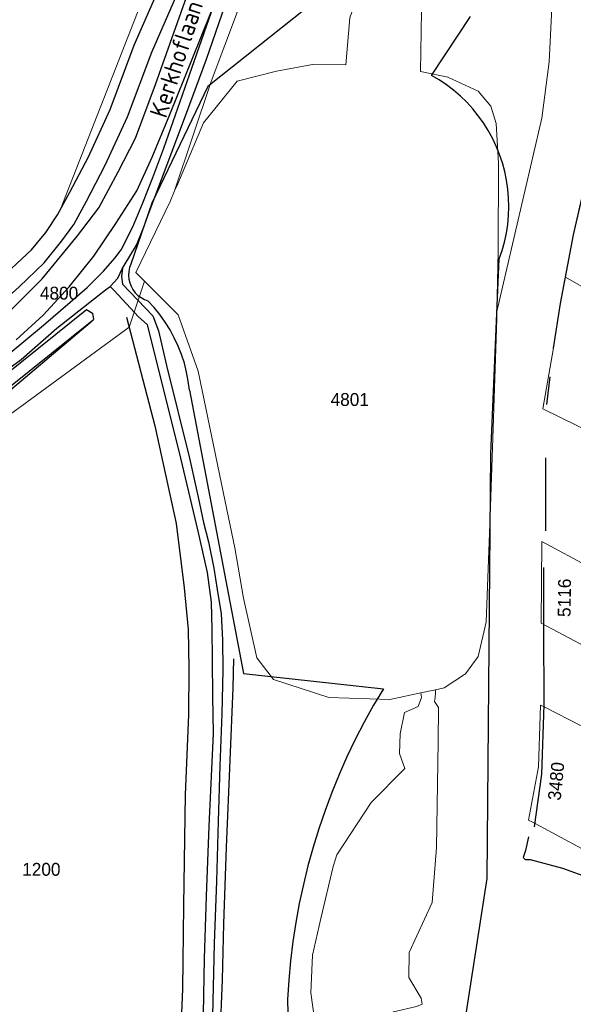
# Model space of a CAD drawing. Header units: metres. Extents: x 233874 to 239264, y 443832 to 448222.
# Tile 121 of 198: x 236256 to 236333, y 445679 to 445816. Entities that reach past the tile are written whole.
import ezdxf
from ezdxf.enums import TextEntityAlignment as Align

# ---------------------------------------------------------------- set-up
doc = ezdxf.new("R2010")
doc.units = ezdxf.units.M
doc.header["$MEASUREMENT"] = 0
doc.layers.add('G01 kadestrale perceelsgrens', color=73, linetype='Continuous', lineweight=0)
doc.layers.add('Z01 perceelnummer', color=73, linetype='Continuous', lineweight=13)
for name, color, linetype in [('Goud-kadastrale grenzen', 13, 'Continuous'), ('HEG', 253, 'Continuous'), ('HEK', 253, 'Continuous'), ('INSTEEKSLOOT', 153, 'Continuous'), ('KNTONVERHARD', 253, 'Continuous'), ('OVLIJNOBJ', 253, 'Continuous'), ('RASTER', 253, 'Continuous'), ('STRAATNAAM', 253, 'Continuous')]:
    doc.layers.add(name, color=color, linetype=linetype)
doc.styles.get("Standard").update_dxf_attribs({"font": 'iso.shx'})
doc.styles.add('Styledgn001', font='dgn001.shx')

# ---------------------------------------------------------------- blocks, each defined once
blk = doc.blocks.new('A$C1532452F')
at = {"layer": 'G01 kadestrale perceelsgrens'}
for p, q in [((236331.93, 445780.303), (236337.05, 445777.382)), ((236270.956, 445773.304), (236273.104, 445779.737)), ((236250.316, 445758.238), (236270.956, 445773.304)), ((236328.775, 445761.927), (236330.243, 445770.421)), ((236328.775, 445761.927), (236336.204, 445758.259)), ((236328.631, 445743.373), (236328.542, 445732.01)), ((236335.363, 445739.754), (236328.631, 445743.373)), ((236334.765, 445728.665), (236328.542, 445732.01)), ((236311.741, 445722.266), (236313.78, 445722.694)), ((236328.16, 445711.903), (236328.453, 445720.531)), ((236328.937, 445720.286), (236328.453, 445720.531)), ((236334.201, 445717.627), (236328.937, 445720.286)), ((236328.16, 445711.903), (236326.772, 445704.482)), ((236327.681, 445703.994), (236326.772, 445704.482))]:
    blk.add_line(p, q, dxfattribs=at)
at = {"layer": 'G01 kadestrale perceelsgrens', "flags": 128}
for points in [[(236261.377, 445789.789), (236302.628, 445895.218), (236305.701, 445895.221)], [(236277.316, 445792.35), (236282.415, 445807.617), (236303.421, 445863.506), (236308.112, 445872.249), (236311.606, 445876.228), (236315.218, 445878.102), (236330.231, 445877.83)], [(236330.231, 445877.83), (236329.435, 445871.5), (236319.008, 445865.742), (236308.906, 445836.77), (236301.82, 445816.511), (236301.231, 445809.974), (236296.572, 445810.02), (236291.544, 445809.08), (236286.073, 445807.67), (236281.338, 445801.875), (236277.599, 445793.019), (236277.316, 445792.35)], [(236322.36, 445775.537), (236322.526, 445783.914), (236322.556, 445796.245), (236322.224, 445801.788), (236321.486, 445804.173), (236319.709, 445806.269), (236315.498, 445808.254), (236311.675, 445809.055), (236311.8, 445817.428), (236312.032, 445832.949), (236313.606, 445840.784), (236319.532, 445856.827), (236323.467, 445862.547), (236326.876, 445857.47), (236329.098, 445858.407)], [(236322.36, 445775.537), (236328.629, 445802.492), (236329.644, 445810.378), (236330.394, 445825.474), (236329.243, 445840.491), (236328.744, 445850.668), (236329.098, 445858.407)], [(236277.316, 445792.35), (236276.699, 445790.888), (236271.892, 445780.954), (236273.104, 445779.737)], [(236334.068, 445790.652), (236333.04, 445786.229), (236331.93, 445780.303)], [(236234.31, 445764.886), (236235.095, 445765.512), (236235.446, 445765.792), (236235.489, 445765.826), (236235.881, 445766.139), (236237.018, 445767.045), (236237.411, 445767.359), (236238.197, 445767.986), (236238.237, 445768.018), (236240.593, 445769.897), (236243.803, 445772.457), (236244.515, 445773.04), (236246.073, 445774.316), (236250.114, 445777.624), (236253.847, 445780.918), (236257.325, 445784.119), (236259.319, 445786.566), (236260.962, 445789.025), (236261.377, 445789.789)], [(236330.243, 445770.421), (236331.256, 445776.633), (236331.93, 445780.303)], [(236273.104, 445779.737), (236273.189, 445779.653), (236277.79, 445775.041), (236280.614, 445767.189), (236284.363, 445749), (236285.736, 445742.487), (236286.945, 445735.503), (236288.784, 445727.155), (236291.127, 445724.118), (236298.87, 445721.627), (236307.376, 445721.349), (236311.741, 445722.266)], [(236321.436, 445748.299), (236321.772, 445757.814), (236322.362, 445774.472), (236322.36, 445775.537)], [(236270.956, 445773.304), (236274.549, 445759.546), (236277.507, 445745.916), (236278.661, 445736.924), (236279.219, 445731.122), (236279.284, 445725.637), (236279.267, 445719.2), (236278.788, 445708.051), (236278.565, 445692.567), (236278.42, 445680.904), (236278.103, 445673.018), (236277.606, 445665.792), (236276.985, 445657.867), (236275.447, 445648.111)], [(236313.78, 445722.694), (236314.977, 445722.945), (236317.942, 445724.927), (236319.755, 445727.344), (236320.866, 445732.146), (236321.436, 445748.299)], [(236313.354, 445655.543), (236311.572, 445660.791), (236311.69, 445665.498), (236309.272, 445670.793), (236309.757, 445672.415), (236309.179, 445673.362), (236307.496, 445673.783), (236306.444, 445675.08), (236306.733, 445676.202), (236307.89, 445677.728), (236311.137, 445678.451), (236311.914, 445678.792), (236311.789, 445679.628), (236310.034, 445682.488), (236310.088, 445685.994), (236313.296, 445692.99), (236313.902, 445700.662), (236314.125, 445715.397), (236314.197, 445720.208), (236313.638, 445721.051), (236313.7, 445721.629), (236313.748, 445722.267), (236313.78, 445722.694)], [(236311.741, 445722.266), (236311.766, 445722.004), (236311.802, 445721.629), (236311.324, 445720.367), (236309.43, 445719.525), (236308.825, 445716.527), (236308.72, 445713.766), (236309.483, 445711.715), (236304.801, 445706.928), (236299.962, 445699.617), (236299.45, 445698.013), (236297.766, 445690.728), (236296.582, 445685.602), (236296.351, 445680.346), (236297.595, 445671.398)], [(236327.681, 445703.994), (236358.108, 445687.644), (236359.303, 445689.646)]]:
    blk.add_lwpolyline(points, dxfattribs=at)
at = {"layer": 'G01 kadestrale perceelsgrens', "style": 'Styledgn001'}
for s, rotation, p in [('5116', 89.36851, (236331.779, 445735.532)), ('3480', 84.33534, (236330.622, 445709.922))]:
    blk.add_text(s, height=1.8, rotation=rotation, dxfattribs=at).set_placement(p, align=Align.MIDDLE_CENTER)
at = {"layer": 'Z01 perceelnummer', "linetype": 'Continuous', "lineweight": 13, "style": 'Styledgn001'}
for s, p in [('4800', (236261.163, 445778.079)), ('4801', (236301.787, 445763.227)), ('1200', (236258.687, 445697.611))]:
    blk.add_text(s, height=1.8, dxfattribs=at).set_placement(p, align=Align.MIDDLE_CENTER)

msp = doc.modelspace()

# ---------------------------------------------------------------- linework, layer by layer
at = {"layer": 'HEG'}
msp.add_line((236329.12, 445755.08), (236329.13, 445744.87), dxfattribs=at)
msp.add_lwpolyline([(236327.62, 445703.53), (236328.63, 445710.89), (236328.95, 445720.58), (236328.92, 445731.4), (236328.9, 445739.75)], dxfattribs=at)
at = {"layer": 'HEK'}
msp.add_line((236329.33, 445762.55), (236329.79, 445766.39), dxfattribs=at)
at = {"layer": 'INSTEEKSLOOT'}
for p, q in [((236295.78, 445817.9), (236281.95, 445806.95)), ((236313.22, 445808.48), (236318.67, 445816.7)), ((236281.95, 445806.95), (236274.13, 445790.63)), ((236274.13, 445790.63), (236271.2, 445782.14)), ((236321.5, 445755.66), (236322.68, 445782.86)), ((236279.38, 445764.53), (236286.92, 445724.95)), ((236321.01, 445696.33), (236321.5, 445755.66)), ((236286.92, 445724.95), (236306.48, 445722.84)), ((236317.06, 445670.99), (236321.01, 445696.33)), ((236293.08, 445679.45), (236293.78, 445650.94))]:
    msp.add_line(p, q, dxfattribs=at)
for points in [[(236203.21, 445738.4), (236204.4, 445739.34), (236206.35, 445741.78), (236207.44, 445742.76), (236232.43, 445763.39), (236243.8, 445772.46), (236250.11, 445777.62), (236253.85, 445780.92), (236257.33, 445784.12), (236259.32, 445786.57), (236260.96, 445789.03), (236262.68, 445792.19), (236265.26, 445797.13), (236268.3, 445803.71), (236271.67, 445812.7), (236275.22, 445820.83)], [(236203.21, 445738.4), (236204.51, 445736.15), (236206.27, 445737.47), (236208.27, 445739.97), (236209.19, 445740.8), (236234.07, 445761.33), (236245.41, 445770.38), (236251.83, 445775.63), (236255.61, 445778.96), (236259.07, 445782.33), (236261.54, 445785.39), (236263.22, 445787.67), (236264.98, 445790.92), (236267.62, 445795.97), (236270.73, 445802.71), (236274.11, 445811.72), (236277.63, 445819.78)], [(236322.68, 445782.86), (236323.08, 445784.03), (236323.42, 445785.22), (236323.68, 445786.44), (236323.86, 445787.66), (236323.98, 445788.9), (236324.02, 445790.14), (236323.99, 445791.38), (236323.88, 445792.62), (236323.7, 445793.84), (236323.45, 445795.06), (236323.13, 445796.26), (236322.73, 445797.43), (236322.27, 445798.59), (236321.74, 445799.71), (236321.14, 445800.79), (236320.48, 445801.84), (236319.75, 445802.85), (236318.97, 445803.82), (236318.14, 445804.73), (236317.24, 445805.6), (236316.3, 445806.41), (236315.32, 445807.16), (236314.29, 445807.85), (236313.22, 445808.48)], [(236271.2, 445782.14), (236271.02, 445781.64), (236270.91, 445781.11), (236270.88, 445780.58), (236270.92, 445780.05), (236271.04, 445779.53), (236271.23, 445779.03), (236271.49, 445778.57), (236271.81, 445778.14), (236272.19, 445777.77), (236272.62, 445777.45), (236273.09, 445777.2), (236273.59, 445777.01)], [(236279.38, 445764.53), (236279.22, 445765.79), (236278.98, 445767.05), (236278.67, 445768.28), (236278.27, 445769.5), (236277.81, 445770.68), (236277.27, 445771.84), (236276.67, 445772.96), (236275.99, 445774.04), (236275.25, 445775.08), (236274.45, 445776.07), (236273.59, 445777.01)], [(236174.71, 445679.9), (236195.04, 445708.18), (236203.56, 445721.15), (236206.02, 445725.02), (236208.74, 445728.49), (236212.08, 445732.4), (236215.35, 445735.5), (236220.82, 445740.42), (236226.82, 445745.4), (236240.91, 445756.47), (236264.99, 445775.78)], [(236264.99, 445775.78), (236265.83, 445775.28), (236265.99, 445774.4)], [(236176.07, 445678.87), (236196.44, 445707.22), (236204.98, 445720.22), (236207.41, 445724.03), (236210.06, 445727.42), (236213.32, 445731.23), (236216.49, 445734.24), (236221.92, 445739.12), (236227.92, 445744.09), (236242.04, 445755.2), (236265.99, 445774.4)], [(236306.48, 445722.84), (236305.1, 445720.52), (236303.79, 445718.15), (236302.56, 445715.76), (236301.39, 445713.32), (236300.3, 445710.85), (236299.28, 445708.35), (236298.33, 445705.83), (236297.46, 445703.27), (236296.66, 445700.69), (236295.94, 445698.09), (236295.3, 445695.47), (236294.73, 445692.83), (236294.25, 445690.18), (236293.84, 445687.51), (236293.51, 445684.83), (236293.26, 445682.14), (236293.08, 445679.45)]]:
    msp.add_lwpolyline(points, dxfattribs=at)
at = {"layer": 'KNTONVERHARD'}
for points in [[(236254.32, 445775.62), (236258.8, 445780.1), (236263.73, 445786.06), (236266.73, 445789.99), (236269.41, 445795.03), (236271.84, 445799.72), (236274.66, 445807.22), (236279.27, 445820.24), (236284.45, 445835.15), (236287.9, 445844.89), (236291.1, 445853.14), (236293.33, 445859.55), (236295.86, 445865.9), (236298.27, 445871.85), (236300.58, 445876.1), (236303.11, 445879.53), (236305.78, 445882.51), (236308.83, 445884.97), (236312.26, 445886.92), (236315.11, 445887.73)], [(236255.19, 445771.57), (236258.93, 445775.01), (236262.58, 445778.96), (236266, 445783.22), (236269.12, 445787.79), (236272.04, 445792.37), (236274.16, 445797.08), (236276.63, 445803.03), (236279.76, 445810.77), (236283.65, 445820.4), (236288.59, 445833.86), (236292.55, 445845.34), (236300.63, 445867.05), (236303.46, 445873.49), (236305.42, 445876.54), (236306.89, 445878.25), (236309.07, 445880.14), (236311.39, 445881.77), (236313.33, 445882.81), (236315.67, 445883.59), (236318.11, 445884.16)], [(236249.36, 445765.63), (236258.98, 445773.6), (236265.1, 445778.88), (236267.39, 445781.16), (236268.95, 445782.97), (236269.85, 445784.15), (236271.47, 445787.36), (236272.89, 445790.68), (236274.27, 445794.21), (236275.81, 445798.33), (236279.38, 445808.57), (236283.5, 445820.35), (236290.34, 445838.12), (236295.88, 445853.22), (236299.98, 445864.3), (236302.25, 445868.9), (236303.94, 445872.82), (236305.64, 445875.48), (236307.16, 445877.23), (236308.67, 445878.84), (236310.42, 445880.19), (236311.97, 445881.15), (236313.55, 445881.95)], [(236270.01, 445781.58), (236270.28, 445781.92), (236271.98, 445784.78), (236272.97, 445787.21), (236273.75, 445789.4), (236276.29, 445796.05), (236278.95, 445803.2), (236281.77, 445810.75), (236284.39, 445818.31)], [(236268.3, 445779.02), (236269.36, 445780.17), (236270.01, 445781.58), (236269.87, 445780.42), (236270.04, 445779.31), (236274.26, 445774.89), (236275.05, 445772.8), (236276.19, 445767.99), (236279.37, 445755.01), (236280.6, 445749.58), (236281.33, 445746.04), (236282.05, 445743.35), (236282.77, 445739.65), (236283.28, 445736.67), (236283.82, 445733.28), (236283.99, 445729.65), (236284.05, 445725.42), (236283.9, 445719.34), (236283.65, 445712.06), (236283.39, 445704.32), (236283.16, 445695.98), (236282.86, 445687.24), (236282.62, 445677.14)], [(236252.19, 445766.14), (236255.85, 445768.83), (236260.83, 445773.19), (236267.65, 445778.54), (236268.3, 445779.02), (236268.85, 445778.45), (236272.25, 445774.76), (236273.47, 445773.71), (236278.12, 445755.05), (236280.54, 445744.86), (236281.85, 445739.08), (236282.41, 445734.93), (236282.49, 445731.11), (236282.55, 445726.93), (236282.62, 445721.7), (236282.7, 445716.57), (236282.11, 445703.66), (236281.73, 445693.87), (236281.43, 445685.18), (236281.32, 445677.43)]]:
    msp.add_lwpolyline(points, dxfattribs=at)
at = {"layer": 'OVLIJNOBJ'}
for points in [[(236330.24, 445770.38), (236331.26, 445776.63), (236333.04, 445786.23), (236334.98, 445794.56), (236336.12, 445800.06)], [(236270.59, 445774.72), (236274.55, 445759.55), (236277.51, 445745.92), (236278.66, 445736.92), (236279.22, 445731.12), (236279.28, 445725.64), (236279.27, 445719.2), (236278.79, 445708.05), (236278.57, 445692.57), (236278.42, 445680.9), (236278.1, 445673.02), (236277.61, 445665.79), (236276.98, 445657.87), (236275.45, 445648.11)], [(236265.79, 445774.18), (236251.61, 445762.24), (236240.82, 445752.59), (236227.65, 445742.33), (236217.95, 445733.9), (236211.62, 445728.18)], [(236326.77, 445702.15), (236326.35, 445700.25), (236326.02, 445699.26), (236326.31, 445698.99), (236327.01, 445698.97), (236331.5, 445697.76), (236335.38, 445696.37), (236339.83, 445694.26), (236344.87, 445691.73), (236350.6, 445688.46), (236353.02, 445687.33), (236356.73, 445685.49), (236358.33, 445684.98), (236360.15, 445685.37), (236361.2, 445686.85), (236361.94, 445689.19), (236362.26, 445691.09), (236363.02, 445692.82)]]:
    msp.add_lwpolyline(points, dxfattribs=at)
at = {"layer": 'RASTER'}
for points in [[(236284, 445682.17), (236284.21, 445690.01), (236284.58, 445700.71), (236285.09, 445712.82), (236285.48, 445722.96), (236285.57, 445727.03)], [(236264.84, 445603.81), (236268.54, 445610.47), (236270.85, 445614.82), (236272.95, 445619.13), (236274.32, 445622.15), (236275.54, 445625.63), (236276.66, 445629.11), (236277.74, 445632.64), (236278.78, 445636.53), (236279.76, 445640.32), (236280.52, 445644.87), (236281.38, 445649.52), (236282.08, 445653.77), (236282.64, 445658.43), (236283.14, 445662.74), (236283.3, 445667.46), (236283.67, 445674.19), (236284, 445682.17)]]:
    msp.add_lwpolyline(points, dxfattribs=at)

# ---------------------------------------------------------------- block references
at = {"layer": 'Goud-kadastrale grenzen', "linetype": 'Continuous'}
msp.add_blockref('A$C1532452F', (0, 0), dxfattribs=at)

# ---------------------------------------------------------------- texts
at = {"layer": 'STRAATNAAM'}
msp.add_text('Kerkhoflaan', height=2.5, rotation=71.9822, dxfattribs=at).set_placement((236276.13, 445802.38))

doc.saveas('drawing.dxf')
